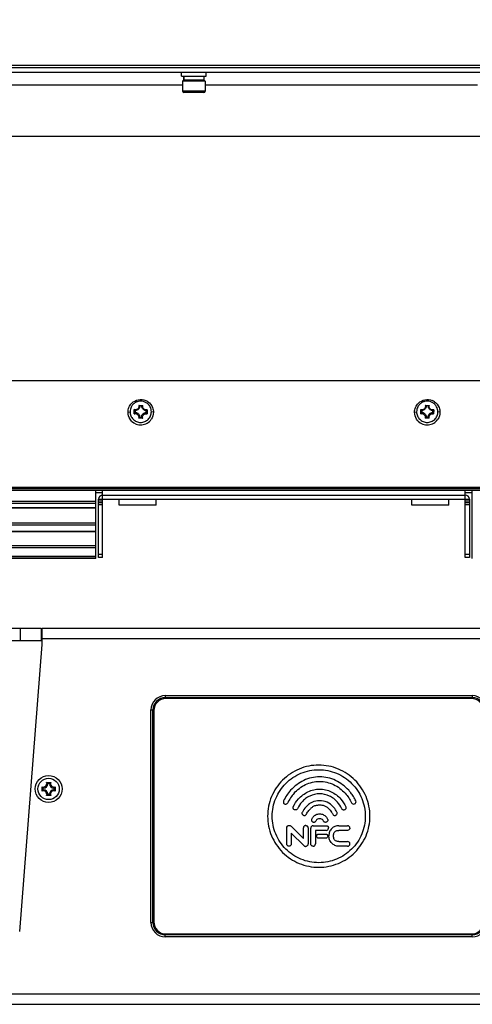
# Model space of a CAD drawing. Header units: millimetres. Extents: x 0 to 420, y 0 to 297.
# Tile 53 of 104: x 186 to 213, y 177 to 237. Entities that reach past the tile are written whole.
import ezdxf

# ---------------------------------------------------------------- set-up
doc = ezdxf.new("R2010")
doc.units = ezdxf.units.MM
doc.header["$LTSCALE"] = 23.1
doc.layers.get('0').update_dxf_attribs({"linetype": 'CONTINUOUS'})
doc.layers.add('02___PRT_ALL_AXES', color=7, linetype='CONTINUOUS')
doc.layers.add('DIM_PILOTEES', color=7, linetype='CONTINUOUS')
doc.styles.get("Standard").update_dxf_attribs({"font": 'txt', "width": 0.7})
doc.dimstyles.new('DIMSTYLE_2', dxfattribs={"dimtxt": 2.5, "dimasz": 3.5, "dimexe": 2, "dimexo": 0, "dimtad": 1, "dimlfac": 4, "dimdsep": 46, "dimtxsty": 'Standard', "dimblk": '_FILLED', "dimblk1": '_FILLED', "dimblk2": '_FILLED', "dimcen": 0.09, "dimazin": 2, "dimtp": 0.8, "dimtm": 0.8, "dimtfac": 1, "dimtofl": 0, "dimtmove": 0, "dimatfit": 3, "dimldrblk": '_FILLED', "dimfxl": 0, "dimtolj": 1, "dimarcsym": 0})

# ---------------------------------------------------------------- blocks, each defined once
blk = doc.blocks.new('_FILLED')
at = {"color": 0, "linetype": 'ByBlock'}
blk.add_solid([(0, 0), (-1, 0.143), (-1, -0.143)], dxfattribs=at)
blk = doc.blocks.new('*D3')
at = {"layer": 'DIM_PILOTEES', "color": 2, "linetype": 'Continuous'}
for p, q in [((44.092, 203.811), (44.092, 268.512)), ((294.092, 203.807), (294.092, 268.512)), ((44.092, 266.512), (169.092, 266.512)), ((294.092, 266.512), (169.092, 266.512))]:
    blk.add_line(p, q, dxfattribs=at)
at = {"layer": 'DIM_PILOTEES', "color": 2, "linetype": 'Continuous', "xscale": 3.5, "yscale": 3.5, "zscale": 3.5, "rotation": 180}
blk.add_blockref('_FILLED', (44.092, 266.512), dxfattribs=at)
at = {"layer": 'DIM_PILOTEES', "color": 2, "linetype": 'Continuous', "xscale": 3.5, "yscale": 3.5, "zscale": 3.5}
blk.add_blockref('_FILLED', (294.092, 266.512), dxfattribs=at)
at = {"layer": 'DIM_PILOTEES', "color": 2, "linetype": 'Continuous', "insert": (168.02, 269.637), "char_height": 2.5, "width": 10.98214, "attachment_point": 2, "line_spacing_factor": 0.9}
blk.add_mtext('{\\ftxt;\\W0.0001;\\H0.0001;\\~}{\\ftxt;\\W2.9285714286;\\H2.5; }{\\ftxt;\\W0.0001;\\H0.0001;\\~}', dxfattribs=at)

msp = doc.modelspace()

# ---------------------------------------------------------------- linework, layer by layer
at = {"color": 7, "linetype": 'Continuous'}
for p, q in [((44.5293, 234.1414), (293.9168, 234.1414)), ((293.9168, 233.9789), (44.5293, 233.9789)), ((44.5418, 233.7289), (293.9168, 233.7289)), ((195.4793, 233.4789), (195.4793, 233.7289)), ((196.9793, 233.4789), (196.9793, 233.7289)), ((195.4793, 233.4789), (196.9793, 233.4789)), ((195.5956, 233.2289), (195.5418, 233.1751)), ((196.9168, 233.1751), (195.5418, 233.1751)), ((195.5418, 233.1751), (195.5418, 232.5539)), ((196.8631, 233.2289), (195.5956, 233.2289)), ((195.6043, 233.2289), (195.6043, 233.4789)), ((195.6117, 233.2289), (195.6117, 233.4789)), ((195.6362, 233.2289), (195.6362, 233.4789)), ((196.8543, 233.2289), (196.8543, 233.4789)), ((196.8631, 233.2289), (196.9168, 233.1751)), ((196.9168, 233.1751), (196.9168, 232.5539)), ((195.5418, 232.9264), (178.9168, 232.9264)), ((196.9168, 232.5539), (195.5418, 232.5539)), ((196.8418, 232.4789), (195.6168, 232.4789)), ((213.5418, 232.9264), (196.9168, 232.9264)), ((48.3543, 214.8636), (290.1043, 214.8636)), ((192.8558, 213.3477), (193.1113, 213.345)), ((193.0474, 213.3094), (192.9185, 213.3108)), ((210.3558, 213.3477), (210.6113, 213.345)), ((210.5474, 213.3094), (210.4185, 213.3108)), ((192.2043, 212.9288), (192.3296, 212.9456)), ((192.5862, 212.8316), (192.589, 213.0868)), ((192.641, 213.0394), (192.6396, 212.9106)), ((193.1028, 212.5623), (192.8474, 212.565)), ((192.9112, 212.6333), (193.0401, 212.632)), ((193.3177, 212.9034), (193.319, 213.0321)), ((193.3724, 213.0784), (193.3697, 212.8232)), ((193.7543, 212.9288), (193.6292, 212.9456)), ((209.7043, 212.9288), (209.8296, 212.9456)), ((210.0862, 212.8316), (210.089, 213.0868)), ((210.141, 213.0394), (210.1396, 212.9106)), ((210.6028, 212.5623), (210.3474, 212.565)), ((210.4112, 212.6333), (210.5401, 212.632)), ((210.8177, 212.9034), (210.819, 213.0321)), ((210.8724, 213.0784), (210.8697, 212.8232)), ((211.2543, 212.9288), (211.1292, 212.9456)), ((96.375, 208.3493), (242.0836, 208.3493)), ((96.4272, 208.2588), (242.0314, 208.2588)), ((96.477, 208.1727), (241.9817, 208.1727)), ((96.4873, 208.1548), (241.9714, 208.1548)), ((190.2293, 203.9789), (190.2293, 208.1548)), ((190.6543, 207.9914), (190.2293, 207.9914)), ((190.6543, 204.0414), (190.6543, 208.1548)), ((190.6543, 207.8555), (212.8043, 207.8555)), ((212.8043, 204.0414), (212.8043, 208.1548)), ((213.2293, 207.9914), (212.8043, 207.9914)), ((213.2293, 203.9789), (213.2293, 208.1548)), ((190.2293, 207.4726), (148.2293, 207.4726)), ((190.2293, 207.344), (148.2293, 207.344)), ((148.2293, 207.1127), (190.2293, 207.1127)), ((148.2293, 207.0912), (190.2293, 207.0912)), ((190.4043, 207.6164), (213.0543, 207.6164)), ((190.4043, 204.0414), (190.4043, 207.6164)), ((190.6543, 207.4914), (190.4043, 207.4914)), ((190.4043, 207.3994), (190.6543, 207.3994)), ((190.4043, 207.2924), (190.6543, 207.2924)), ((191.6668, 207.2414), (191.6668, 207.6164)), ((193.9168, 207.2414), (191.6668, 207.2414)), ((193.9168, 207.2414), (193.9168, 207.6164)), ((209.5418, 207.2414), (209.5418, 207.6164)), ((211.7918, 207.2414), (209.5418, 207.2414)), ((211.7918, 207.2414), (211.7918, 207.6164)), ((213.0543, 207.4914), (212.8043, 207.4914)), ((212.8043, 207.3994), (213.0543, 207.3994)), ((212.8043, 207.2924), (213.0543, 207.2924)), ((213.0543, 207.6164), (213.0543, 204.0414)), ((190.2293, 206.1507), (148.2293, 206.1507)), ((190.2293, 206.0221), (148.2293, 206.0221)), ((190.2293, 205.6269), (148.2293, 205.6269)), ((190.2293, 205.6054), (148.2293, 205.6054)), ((190.2293, 204.761), (148.2293, 204.761)), ((190.2293, 204.6324), (148.2293, 204.6324)), ((190.2293, 204.1114), (148.2293, 204.1114)), ((190.2293, 204.0899), (148.2293, 204.0899)), ((190.6543, 204.2216), (190.4043, 204.2216)), ((213.0543, 204.2216), (212.8043, 204.2216)), ((190.2293, 203.9789), (148.2293, 203.9789)), ((190.6543, 204.0414), (190.4043, 204.0414)), ((213.0543, 204.0414), (212.8043, 204.0414)), ((151.5521, 199.7289), (186.9065, 199.7289)), ((185.6129, 199.7289), (185.6129, 198.9789)), ((186.9065, 199.7289), (186.9065, 198.9789)), ((186.9518, 198.7289), (186.9518, 199.7321)), ((186.9518, 199.7289), (293.4793, 199.7289)), ((151.5521, 198.9789), (186.9202, 198.9789)), ((185.5901, 181.1902), (186.9518, 198.7289)), ((185.6129, 198.9789), (186.9065, 198.9789)), ((186.9518, 199.1039), (239.2243, 199.1039)), ((194.4793, 195.6039), (213.2293, 195.6039)), ((194.4793, 195.6039), (194.4793, 195.4789)), ((194.4793, 195.4789), (213.2293, 195.4789)), ((213.1793, 195.4289), (194.5293, 195.4289)), ((213.2293, 195.6039), (213.2293, 195.4789)), ((193.6043, 194.7289), (193.7293, 194.7289)), ((193.6043, 181.7289), (193.6043, 194.7289)), ((193.7293, 181.7289), (193.7293, 194.7289)), ((193.7793, 194.6789), (193.7793, 181.7789)), ((187.2266, 190.2882), (187.4821, 190.2882)), ((186.9626, 189.7686), (186.9626, 190.0241)), ((187.0293, 189.8464), (187.0293, 189.9464)), ((187.3043, 190.2214), (187.4043, 190.2214)), ((187.6793, 189.9464), (187.6793, 189.8464)), ((187.7461, 190.0241), (187.7461, 189.7686)), ((187.4821, 189.5046), (187.2266, 189.5046)), ((187.4043, 189.5714), (187.3043, 189.5714)), ((203.1022, 188.3514), (203.1038, 188.3544)), ((201.8976, 186.5342), (201.8976, 187.504)), ((202.0427, 187.6674), (202.0462, 187.6674)), ((202.9185, 186.8575), (202.1596, 187.6129)), ((202.9185, 186.8575), (202.9185, 187.521)), ((203.1975, 187.521), (203.1975, 186.5444)), ((203.3677, 186.5342), (203.3677, 187.5074)), ((203.5106, 187.6504), (204.3069, 187.6504)), ((204.3069, 187.3645), (203.6535, 187.3645)), ((203.6535, 187.3645), (203.6535, 186.5342)), ((205.0828, 187.6504), (205.6171, 187.6504)), ((205.6171, 187.3645), (205.0828, 187.3645)), ((202.1766, 187.1978), (202.9321, 186.4355)), ((202.1766, 187.1978), (202.1766, 186.5342)), ((203.8543, 187.1399), (204.2695, 187.1399)), ((204.2695, 186.8813), (203.8543, 186.8813)), ((205.0828, 186.6805), (205.6171, 186.6805)), ((203.0556, 186.381), (203.0525, 186.381)), ((205.6171, 186.3946), (205.0828, 186.3946)), ((193.6043, 181.7289), (193.7293, 181.7289)), ((213.2293, 180.9789), (194.4793, 180.9789)), ((194.4793, 180.8539), (194.4793, 180.9789)), ((213.2293, 180.8539), (194.4793, 180.8539)), ((194.5293, 181.0289), (213.1793, 181.0289)), ((213.2293, 180.8539), (213.2293, 180.9789)), ((239.2243, 177.3539), (99.2343, 177.3539)), ((44.2168, 176.7289), (294.0339, 176.7289))]:
    msp.add_line(p, q, dxfattribs=at)
at = {"color": 2, "linetype": 'Continuous'}
for p, q in [((193.2918, 212.9932), (193.2918, 212.9768)), ((210.7918, 212.9932), (210.7918, 212.9768))]:
    msp.add_line(p, q, dxfattribs=at)
at = {"color": 7, "linetype": 'Continuous'}
for radius in [0.825, 0.65]:
    msp.add_circle((187.3543, 189.8964), radius, dxfattribs=at)
for centre, radius, start, end in [((195.6168, 232.5539), 0.075, 180, 270), ((196.8418, 232.5539), 0.075, 270, 0), ((192.9782, 212.955), 0.6489, 150.722374, 180.000161), ((192.9782, 212.9583), 0.6488, 153.645979, 179.999655), ((192.9724, 212.9184), 0.7873, 55.554153, 66.8421), ((192.9804, 212.955), 0.6489, 0.002875, 28.045151), ((192.9805, 212.9583), 0.6488, 0.000188, 25.121405), ((210.4782, 212.955), 0.6489, 150.722374, 180.000161), ((210.4782, 212.9583), 0.6488, 153.645979, 179.999655), ((210.4724, 212.9184), 0.7873, 55.554153, 66.8421), ((210.4804, 212.955), 0.6489, 0.002875, 28.045151), ((210.4805, 212.9583), 0.6488, 0.000188, 25.121405), ((193.3006, 212.4028), 0.8332, 147.143445, 149.025784), ((192.8352, 213.3087), 0.3314, 222.02282, 223.394054), ((192.6473, 212.4076), 0.8334, 29.910426, 31.835858), ((193.131, 213.3071), 0.3325, 315.140822, 316.554425), ((210.8006, 212.4028), 0.8332, 147.143445, 149.025784), ((210.3352, 213.3087), 0.3314, 222.02282, 223.394054), ((210.1473, 212.4076), 0.8334, 29.910426, 31.835858), ((210.631, 213.3071), 0.3325, 315.140822, 316.554425), ((192.9792, 212.9289), 0.775, 224.079429, 326.027318), ((210.4792, 212.9289), 0.775, 224.079429, 326.027318), ((190.6543, 207.6164), 0.25, 90, 180), ((212.8043, 207.6164), 0.25, 0, 90), ((194.4793, 194.7289), 0.875, 90, 180), ((194.4793, 194.7289), 0.75, 90, 180), ((194.5293, 194.6789), 0.75, 90, 180), ((213.1793, 194.6789), 0.75, 0, 90), ((213.2293, 194.7289), 0.875, 0, 90), ((213.2293, 194.7289), 0.75, 0, 90), ((187.0293, 190.2214), 0.2082, 251.302483, 18.697517), ((187.6793, 190.2214), 0.2082, 161.302483, 288.697517), ((187.0293, 189.5714), 0.2082, 341.302483, 108.697517), ((187.0293, 190.2214), 0.275, 270, 360), ((187.0293, 189.5714), 0.275, 0, 90), ((187.6793, 190.2214), 0.275, 180, 270), ((187.6793, 189.5714), 0.275, 90, 180), ((187.6793, 189.5714), 0.2082, 71.302483, 198.697517), ((204.1847, 187.9831), 2.4711, 138.173898, 154.444831), ((204.1412, 187.9243), 1.7643, 138.503796, 154.339937), ((203.6695, 187.9243), 1.7643, 25.660063, 41.496204), ((204.1239, 187.8546), 1.1348, 139.405742, 140.820117), ((204.0445, 187.8916), 1.0508, 136.622727, 138.12084), ((199.3518, 183.9478), 7.254, 41.644982, 42.032686), ((203.6497, 189.7911), 1.6739, 243.713972, 244.230635), ((203.5115, 187.5065), 0.1439, 90.367387, 179.632613), ((204.306, 187.5085), 0.144, 270.378813, 355.323595), ((203.6724, 187.4907), 0.7771, 0.446134, 2.060004), ((205.6162, 186.5385), 0.1439, 270.371829, 359.59161), ((194.4793, 181.7289), 0.875, 180, 270), ((194.4793, 181.7289), 0.75, 180, 270), ((194.5293, 181.7789), 0.75, 180, 270), ((213.1793, 181.7789), 0.75, 270, 360), ((213.2293, 181.7289), 0.875, 270, 360), ((213.2293, 181.7289), 0.75, 270, 360)]:
    msp.add_arc(centre, radius, start, end, dxfattribs=at)
msp.add_ellipse((186.8849, 198.8539), major_axis=(0.012, 0.1249), ratio=0.4523535, start_param=-0.1688409, end_param=0.0434215, dxfattribs=at)
for points, knots in [([(192.4347, 213.4802), (192.5415, 213.586), (192.825, 213.7361), (193.1439, 213.7012), (193.282, 213.6422)], [0, 0, 0, 0, 0.5002778, 1, 1, 1, 1]), ([(209.9347, 213.4802), (210.0415, 213.586), (210.325, 213.7361), (210.6439, 213.7012), (210.782, 213.6422)], [0, 0, 0, 0, 0.5002778, 1, 1, 1, 1]), ([(192.9863, 213.6044), (192.9285, 213.605), (192.812, 213.5906), (192.6498, 213.5238), (192.5109, 213.4165), (192.4405, 213.3228), (192.4122, 213.2723)], [0, 0, 0, 0, 0.2500676, 0.500102, 0.7500824, 1, 1, 1, 1]), ([(192.8558, 213.3477), (192.8618, 213.3295), (192.8686, 213.2911), (192.8627, 213.233), (192.8411, 213.1788), (192.8054, 213.1326), (192.7583, 213.0979), (192.7036, 213.0775), (192.6454, 213.0728), (192.6071, 213.0805), (192.589, 213.0868)], [0, 0, 0, 0, 0.1249486, 0.2498844, 0.3748412, 0.4998257, 0.6248429, 0.7498878, 0.8749407, 1, 1, 1, 1]), ([(192.9185, 213.3108), (192.9193, 213.2926), (192.917, 213.2559), (192.8975, 213.1856), (192.8458, 213.1076), (192.7667, 213.0577), (192.6959, 213.0397), (192.6592, 213.0382), (192.641, 213.0394)], [0, 0, 0, 0, 0.1252893, 0.2505761, 0.4998406, 0.7492017, 0.874592, 1, 1, 1, 1]), ([(192.9185, 213.3108), (192.9138, 213.3139), (192.8935, 213.3272), (192.8724, 213.3393), (192.8558, 213.3477)], [0, 0, 0, 0, 0.2325524, 1, 1, 1, 1]), ([(193.5531, 213.2601), (193.5259, 213.3111), (193.4575, 213.4063), (193.321, 213.5166), (193.1602, 213.5869), (193.0441, 213.6037), (192.9863, 213.6044)], [0, 0, 0, 0, 0.2499164, 0.4998956, 0.7499301, 1, 1, 1, 1]), ([(193.319, 213.0321), (193.3008, 213.0313), (193.2642, 213.0336), (193.1937, 213.0531), (193.1157, 213.1047), (193.0658, 213.1838), (193.0477, 213.2545), (193.0462, 213.2912), (193.0474, 213.3094)], [0, 0, 0, 0, 0.1254093, 0.2507998, 0.5001594, 0.7494223, 0.8747094, 1, 1, 1, 1]), ([(193.0474, 213.3094), (193.0522, 213.3124), (193.0729, 213.3253), (193.0944, 213.3369), (193.1113, 213.345)], [0, 0, 0, 0, 0.232601, 1, 1, 1, 1]), ([(193.3724, 213.0784), (193.3541, 213.0725), (193.3157, 213.0656), (193.2576, 213.0715), (193.2033, 213.0931), (193.157, 213.1288), (193.1223, 213.1758), (193.1019, 213.2305), (193.0972, 213.2886), (193.1049, 213.3269), (193.1113, 213.345)], [0, 0, 0, 0, 0.1250612, 0.2501145, 0.3751586, 0.5001743, 0.6251573, 0.7501133, 0.8750496, 1, 1, 1, 1]), ([(210.4863, 213.6044), (210.4285, 213.605), (210.312, 213.5906), (210.1498, 213.5238), (210.0109, 213.4165), (209.9405, 213.3228), (209.9122, 213.2723)], [0, 0, 0, 0, 0.2500676, 0.500102, 0.7500824, 1, 1, 1, 1]), ([(210.3558, 213.3477), (210.3618, 213.3295), (210.3686, 213.2911), (210.3627, 213.233), (210.3411, 213.1788), (210.3054, 213.1326), (210.2583, 213.0979), (210.2036, 213.0775), (210.1454, 213.0728), (210.1071, 213.0805), (210.089, 213.0868)], [0, 0, 0, 0, 0.1249486, 0.2498844, 0.3748412, 0.4998257, 0.6248429, 0.7498878, 0.8749407, 1, 1, 1, 1]), ([(210.4185, 213.3108), (210.4193, 213.2926), (210.417, 213.2559), (210.3975, 213.1856), (210.3458, 213.1076), (210.2667, 213.0577), (210.1959, 213.0397), (210.1592, 213.0382), (210.141, 213.0394)], [0, 0, 0, 0, 0.1252893, 0.2505761, 0.4998406, 0.7492017, 0.874592, 1, 1, 1, 1]), ([(210.4185, 213.3108), (210.4138, 213.3139), (210.3935, 213.3272), (210.3724, 213.3393), (210.3558, 213.3477)], [0, 0, 0, 0, 0.2325524, 1, 1, 1, 1]), ([(211.0531, 213.2601), (211.0259, 213.3111), (210.9575, 213.4063), (210.821, 213.5166), (210.6602, 213.5869), (210.5441, 213.6037), (210.4863, 213.6044)], [0, 0, 0, 0, 0.2499164, 0.4998956, 0.7499301, 1, 1, 1, 1]), ([(210.819, 213.0321), (210.8008, 213.0313), (210.7642, 213.0336), (210.6937, 213.0531), (210.6157, 213.1047), (210.5658, 213.1838), (210.5477, 213.2545), (210.5462, 213.2912), (210.5474, 213.3094)], [0, 0, 0, 0, 0.1254093, 0.2507998, 0.5001594, 0.7494223, 0.8747094, 1, 1, 1, 1]), ([(210.5474, 213.3094), (210.5522, 213.3124), (210.5729, 213.3253), (210.5944, 213.3369), (210.6113, 213.345)], [0, 0, 0, 0, 0.232601, 1, 1, 1, 1]), ([(210.8724, 213.0784), (210.8541, 213.0725), (210.8157, 213.0656), (210.7576, 213.0715), (210.7033, 213.0931), (210.657, 213.1288), (210.6223, 213.1758), (210.6019, 213.2305), (210.5972, 213.2886), (210.6049, 213.3269), (210.6113, 213.345)], [0, 0, 0, 0, 0.1250612, 0.2501145, 0.3751586, 0.5001743, 0.6251573, 0.7501133, 0.8750496, 1, 1, 1, 1]), ([(192.4225, 212.3898), (192.3868, 212.4266), (192.2643, 212.5812), (192.2043, 212.7835), (192.2043, 212.9288)], [0, 0, 0, 0, 0.2607867, 1, 1, 1, 1]), ([(192.3293, 212.955), (192.3293, 212.9128), (192.3376, 212.8283), (192.3743, 212.7065), (192.434, 212.5941), (192.5143, 212.4954), (192.6123, 212.4141), (192.7241, 212.3533), (192.8456, 212.3153), (192.9301, 212.3061), (192.9723, 212.3057)], [0, 0, 0, 0, 0.124942, 0.2498928, 0.3748598, 0.499848, 0.6248594, 0.7498925, 0.874938, 1, 1, 1, 1]), ([(192.5862, 212.8316), (192.6045, 212.8376), (192.6429, 212.8444), (192.701, 212.8385), (192.7553, 212.8169), (192.8016, 212.7812), (192.8363, 212.7343), (192.8568, 212.6796), (192.8614, 212.6214), (192.8537, 212.5832), (192.8474, 212.565)], [0, 0, 0, 0, 0.1250612, 0.2501145, 0.3751586, 0.5001743, 0.6251573, 0.7501133, 0.8750496, 1, 1, 1, 1]), ([(192.641, 213.0394), (192.637, 213.0424), (192.6207, 213.0553), (192.6052, 213.0695), (192.5943, 213.081)], [0, 0, 0, 0, 0.2383886, 1, 1, 1, 1]), ([(192.6396, 212.9106), (192.6363, 212.9063), (192.6229, 212.888), (192.61, 212.8693), (192.6007, 212.8548)], [0, 0, 0, 0, 0.2415, 1, 1, 1, 1]), ([(192.6396, 212.9106), (192.6578, 212.9114), (192.6945, 212.9092), (192.7649, 212.8896), (192.8429, 212.838), (192.8929, 212.759), (192.9109, 212.6882), (192.9124, 212.6515), (192.9112, 212.6333)], [0, 0, 0, 0, 0.1254093, 0.2507998, 0.5001594, 0.7494223, 0.8747094, 1, 1, 1, 1]), ([(192.8766, 212.594), (192.8743, 212.5915), (192.8648, 212.5816), (192.855, 212.572), (192.8474, 212.565)], [0, 0, 0, 0, 0.2442873, 1, 1, 1, 1]), ([(192.9112, 212.6333), (192.9085, 212.63), (192.8973, 212.6166), (192.8857, 212.6036), (192.8766, 212.594)], [0, 0, 0, 0, 0.2449129, 1, 1, 1, 1]), ([(192.9723, 212.3057), (193.0151, 212.3052), (193.1009, 212.3128), (193.2248, 212.3491), (193.3391, 212.4091), (193.4394, 212.4904), (193.5218, 212.5897), (193.5831, 212.7033), (193.6208, 212.8266), (193.6293, 212.9123), (193.6293, 212.955)], [0, 0, 0, 0, 0.1250616, 0.2501075, 0.3751412, 0.5001532, 0.6251417, 0.7501085, 0.8750588, 1, 1, 1, 1]), ([(193.0401, 212.632), (193.0393, 212.6501), (193.0416, 212.6868), (193.0612, 212.7572), (193.1128, 212.8351), (193.1919, 212.885), (193.2627, 212.9031), (193.2995, 212.9045), (193.3177, 212.9034)], [0, 0, 0, 0, 0.1252893, 0.2505761, 0.4998406, 0.7492017, 0.874592, 1, 1, 1, 1]), ([(193.0401, 212.632), (193.0428, 212.6286), (193.0537, 212.6149), (193.0652, 212.6016), (193.0741, 212.5918)], [0, 0, 0, 0, 0.2449066, 1, 1, 1, 1]), ([(193.0741, 212.5918), (193.0763, 212.5894), (193.0857, 212.5793), (193.0953, 212.5695), (193.1028, 212.5623)], [0, 0, 0, 0, 0.2442875, 1, 1, 1, 1]), ([(193.1028, 212.5623), (193.0969, 212.5805), (193.09, 212.6189), (193.0959, 212.677), (193.1176, 212.7312), (193.1533, 212.7775), (193.2003, 212.8121), (193.255, 212.8326), (193.3132, 212.8372), (193.3515, 212.8295), (193.3697, 212.8232)], [0, 0, 0, 0, 0.1249486, 0.2498844, 0.3748412, 0.4998257, 0.6248429, 0.7498878, 0.8749407, 1, 1, 1, 1]), ([(193.3177, 212.9034), (193.3208, 212.8989), (193.3339, 212.8805), (193.3463, 212.8617), (193.3553, 212.8472)], [0, 0, 0, 0, 0.2416211, 1, 1, 1, 1]), ([(193.319, 213.0321), (193.3231, 213.035), (193.3397, 213.0475), (193.3555, 213.0613), (193.3667, 213.0725)], [0, 0, 0, 0, 0.2385374, 1, 1, 1, 1]), ([(209.9225, 212.3898), (209.8868, 212.4266), (209.7643, 212.5812), (209.7043, 212.7835), (209.7043, 212.9288)], [0, 0, 0, 0, 0.2607867, 1, 1, 1, 1]), ([(209.8293, 212.955), (209.8293, 212.9128), (209.8376, 212.8283), (209.8743, 212.7065), (209.934, 212.5941), (210.0143, 212.4954), (210.1123, 212.4141), (210.2241, 212.3533), (210.3456, 212.3153), (210.4301, 212.3061), (210.4723, 212.3057)], [0, 0, 0, 0, 0.124942, 0.2498928, 0.3748598, 0.499848, 0.6248594, 0.7498925, 0.874938, 1, 1, 1, 1]), ([(210.0862, 212.8316), (210.1045, 212.8376), (210.1429, 212.8444), (210.201, 212.8385), (210.2553, 212.8169), (210.3016, 212.7812), (210.3363, 212.7343), (210.3568, 212.6796), (210.3614, 212.6214), (210.3537, 212.5832), (210.3474, 212.565)], [0, 0, 0, 0, 0.1250612, 0.2501145, 0.3751586, 0.5001743, 0.6251573, 0.7501133, 0.8750496, 1, 1, 1, 1]), ([(210.141, 213.0394), (210.137, 213.0424), (210.1207, 213.0553), (210.1052, 213.0695), (210.0943, 213.081)], [0, 0, 0, 0, 0.2383886, 1, 1, 1, 1]), ([(210.1396, 212.9106), (210.1363, 212.9063), (210.1229, 212.888), (210.11, 212.8693), (210.1007, 212.8548)], [0, 0, 0, 0, 0.2415, 1, 1, 1, 1]), ([(210.1396, 212.9106), (210.1578, 212.9114), (210.1945, 212.9092), (210.2649, 212.8896), (210.3429, 212.838), (210.3929, 212.759), (210.4109, 212.6882), (210.4124, 212.6515), (210.4112, 212.6333)], [0, 0, 0, 0, 0.1254093, 0.2507998, 0.5001594, 0.7494223, 0.8747094, 1, 1, 1, 1]), ([(210.3766, 212.594), (210.3743, 212.5915), (210.3648, 212.5816), (210.355, 212.572), (210.3474, 212.565)], [0, 0, 0, 0, 0.2442873, 1, 1, 1, 1]), ([(210.4112, 212.6333), (210.4085, 212.63), (210.3973, 212.6166), (210.3857, 212.6036), (210.3766, 212.594)], [0, 0, 0, 0, 0.2449129, 1, 1, 1, 1]), ([(210.4723, 212.3057), (210.5151, 212.3052), (210.6009, 212.3128), (210.7248, 212.3491), (210.8391, 212.4091), (210.9394, 212.4904), (211.0218, 212.5897), (211.0831, 212.7033), (211.1208, 212.8266), (211.1293, 212.9123), (211.1293, 212.955)], [0, 0, 0, 0, 0.1250616, 0.2501075, 0.3751412, 0.5001532, 0.6251417, 0.7501085, 0.8750588, 1, 1, 1, 1]), ([(210.5401, 212.632), (210.5393, 212.6501), (210.5416, 212.6868), (210.5612, 212.7572), (210.6128, 212.8351), (210.6919, 212.885), (210.7627, 212.9031), (210.7995, 212.9045), (210.8177, 212.9034)], [0, 0, 0, 0, 0.1252893, 0.2505761, 0.4998406, 0.7492017, 0.874592, 1, 1, 1, 1]), ([(210.5401, 212.632), (210.5428, 212.6286), (210.5537, 212.6149), (210.5652, 212.6016), (210.5741, 212.5918)], [0, 0, 0, 0, 0.2449066, 1, 1, 1, 1]), ([(210.5741, 212.5918), (210.5763, 212.5894), (210.5857, 212.5793), (210.5953, 212.5695), (210.6028, 212.5623)], [0, 0, 0, 0, 0.2442875, 1, 1, 1, 1]), ([(210.6028, 212.5623), (210.5969, 212.5805), (210.59, 212.6189), (210.5959, 212.677), (210.6176, 212.7312), (210.6533, 212.7775), (210.7003, 212.8121), (210.755, 212.8326), (210.8132, 212.8372), (210.8515, 212.8295), (210.8697, 212.8232)], [0, 0, 0, 0, 0.1249486, 0.2498844, 0.3748412, 0.4998257, 0.6248429, 0.7498878, 0.8749407, 1, 1, 1, 1]), ([(210.8177, 212.9034), (210.8208, 212.8989), (210.8339, 212.8805), (210.8463, 212.8617), (210.8553, 212.8472)], [0, 0, 0, 0, 0.2416211, 1, 1, 1, 1]), ([(210.819, 213.0321), (210.8231, 213.035), (210.8397, 213.0475), (210.8555, 213.0613), (210.8667, 213.0725)], [0, 0, 0, 0, 0.2385374, 1, 1, 1, 1]), ([(203.8543, 191.3529), (203.4482, 191.3532), (202.627, 191.1902), (201.5886, 190.4959), (200.893, 189.456), (200.649, 188.2289), (200.893, 187.0018), (201.5886, 185.9619), (202.627, 185.2676), (203.4482, 185.1047), (203.8543, 185.1049)], [0, 0, 0, 0, 0.1249477, 0.2499119, 0.3749394, 0.4999994, 0.6250594, 0.7500872, 0.8750517, 1, 1, 1, 1]), ([(203.8543, 185.3873), (203.6685, 185.3898), (203.2958, 185.4221), (202.7594, 185.5871), (202.2653, 185.8519), (201.8325, 186.2083), (201.4766, 186.6412), (201.2118, 187.1351), (201.0485, 187.6714), (200.9952, 188.2292), (201.0488, 188.7871), (201.2661, 189.4997), (201.7945, 190.2889), (202.5838, 190.8172), (203.2962, 191.0347), (203.6687, 191.0694), (203.8543, 191.0704)], [0, 0, 0, 0, 0.0626278, 0.1252438, 0.1878381, 0.2504194, 0.3129863, 0.375549, 0.4381128, 0.5006748, 0.563237, 0.6258015, 0.7503328, 0.8748647, 0.9374282, 1, 1, 1, 1]), ([(203.8543, 185.1049), (204.2605, 185.1046), (205.0816, 185.2676), (206.12, 185.9618), (206.8156, 187.0018), (207.0597, 188.2289), (206.8156, 189.456), (206.12, 190.4959), (205.0817, 191.1902), (204.2605, 191.3531), (203.8543, 191.3529)], [0, 0, 0, 0, 0.1249477, 0.2499119, 0.3749394, 0.4999994, 0.6250594, 0.7500872, 0.8750517, 1, 1, 1, 1]), ([(203.8543, 191.0704), (204.0401, 191.068), (204.4128, 191.0355), (204.9491, 190.8702), (205.443, 190.6051), (205.8756, 190.2487), (206.2316, 189.8159), (206.4965, 189.3221), (206.6601, 188.786), (206.7135, 188.2282), (206.6597, 187.6703), (206.4424, 186.9579), (205.914, 186.1687), (205.1247, 185.6406), (204.4124, 185.4231), (204.0399, 185.3884), (203.8543, 185.3873)], [0, 0, 0, 0, 0.0626271, 0.1252429, 0.1878373, 0.2504189, 0.3129861, 0.3755489, 0.4381126, 0.5006743, 0.5632365, 0.625801, 0.7503325, 0.8748646, 0.9374281, 1, 1, 1, 1]), ([(187.3043, 190.2214), (187.2986, 190.2271), (187.2741, 190.2509), (187.2478, 190.2729), (187.2266, 190.2882)], [0, 0, 0, 0, 0.2346227, 1, 1, 1, 1]), ([(187.4043, 190.2214), (187.41, 190.2271), (187.4345, 190.2509), (187.4608, 190.2729), (187.4821, 190.2882)], [0, 0, 0, 0, 0.2346227, 1, 1, 1, 1]), ([(205.6818, 189.8147), (205.5694, 189.939), (205.323, 190.1693), (204.8908, 190.4325), (204.4121, 190.5979), (203.9087, 190.6533), (203.4054, 190.5979), (202.9267, 190.4325), (202.4945, 190.1693), (202.248, 189.939), (202.1358, 189.8147)], [0, 0, 0, 0, 0.1250424, 0.2500441, 0.375026, 0.5000036, 0.6249814, 0.7499628, 0.8749624, 1, 1, 1, 1]), ([(202.3434, 189.631), (202.4421, 189.7408), (202.6587, 189.9445), (203.0394, 190.1773), (203.4613, 190.3232), (203.9051, 190.3722), (204.3489, 190.323), (204.7705, 190.1762), (205.1511, 189.9435), (205.3683, 189.7405), (205.4674, 189.631)], [0, 0, 0, 0, 0.125043, 0.2500429, 0.375023, 0.5000005, 0.6249759, 0.7499574, 0.874959, 1, 1, 1, 1]), ([(187.0293, 189.9464), (187.0236, 189.9521), (186.9999, 189.9766), (186.9778, 190.0029), (186.9626, 190.0241)], [0, 0, 0, 0, 0.2346227, 1, 1, 1, 1]), ([(187.0293, 189.8464), (187.0236, 189.8407), (186.9999, 189.8162), (186.9778, 189.7899), (186.9626, 189.7686)], [0, 0, 0, 0, 0.2346227, 1, 1, 1, 1]), ([(187.6793, 189.9464), (187.685, 189.9521), (187.7088, 189.9766), (187.7308, 190.0029), (187.7461, 190.0241)], [0, 0, 0, 0, 0.2346227, 1, 1, 1, 1]), ([(187.6793, 189.8464), (187.685, 189.8407), (187.7088, 189.8162), (187.7308, 189.7899), (187.7461, 189.7686)], [0, 0, 0, 0, 0.2346227, 1, 1, 1, 1]), ([(202.6122, 189.2838), (202.6946, 189.3742), (202.8748, 189.5421), (203.1904, 189.7344), (203.5399, 189.8553), (203.9074, 189.8964), (204.275, 189.8563), (204.6248, 189.7364), (204.9398, 189.5427), (205.1179, 189.3724), (205.1985, 189.2804)], [0, 0, 0, 0, 0.125052, 0.2500576, 0.3750394, 0.5000217, 0.6250043, 0.7499792, 0.8749694, 1, 1, 1, 1]), ([(206.114, 189.1681), (206.071, 189.2557), (205.9781, 189.4276), (205.8301, 189.642), (205.7258, 189.7669), (205.6818, 189.8147)], [0, 0, 0, 0, 0.3749909, 0.749978, 1, 1, 1, 1]), ([(187.3043, 189.5714), (187.2986, 189.5657), (187.2741, 189.5419), (187.2478, 189.5199), (187.2266, 189.5046)], [0, 0, 0, 0, 0.2346227, 1, 1, 1, 1]), ([(187.4043, 189.5714), (187.41, 189.5657), (187.4345, 189.5419), (187.4608, 189.5199), (187.4821, 189.5046)], [0, 0, 0, 0, 0.2346227, 1, 1, 1, 1]), ([(201.7036, 189.1681), (201.6959, 189.1517), (201.686, 189.1155), (201.6941, 189.0601), (201.7221, 189.0117), (201.752, 188.9892), (201.7682, 188.981)], [0, 0, 0, 0, 0.2500957, 0.5000007, 0.7499399, 1, 1, 1, 1]), ([(201.7682, 188.981), (201.7848, 188.973), (201.8215, 188.9633), (201.8771, 188.9728), (201.9255, 189.0017), (201.9476, 189.0324), (201.9554, 189.049)], [0, 0, 0, 0, 0.2499298, 0.4999907, 0.7499276, 1, 1, 1, 1]), ([(204.9909, 189.0933), (204.9221, 189.1694), (204.7711, 189.3106), (204.4201, 189.5253), (203.9053, 189.6445), (203.3901, 189.5261), (203.0394, 189.3108), (202.8886, 189.1694), (202.8198, 189.0933)], [0, 0, 0, 0, 0.1254273, 0.2508113, 0.5000058, 0.7491944, 0.8745744, 1, 1, 1, 1]), ([(203.9054, 189.1783), (203.7455, 189.1787), (203.5009, 189.1237), (203.2259, 188.9552), (203.1081, 188.8437), (203.0546, 188.7836)], [0, 0, 0, 0, 0.4984246, 0.7491609, 1, 1, 1, 1]), ([(204.7398, 188.8047), (204.6327, 188.9179), (204.3767, 189.1103), (204.061, 189.1787), (203.9054, 189.1783)], [0, 0, 0, 0, 0.5003269, 1, 1, 1, 1]), ([(205.8553, 189.049), (205.8708, 189.0167), (205.9301, 188.9622), (206.0104, 188.9685), (206.0425, 188.9844)], [0, 0, 0, 0, 0.4999996, 1, 1, 1, 1]), ([(206.0425, 188.9844), (206.0594, 188.9915), (206.0912, 189.0119), (206.1219, 189.0594), (206.1318, 189.115), (206.122, 189.1517), (206.114, 189.1681)], [0, 0, 0, 0, 0.2502002, 0.5001485, 0.750066, 1, 1, 1, 1]), ([(202.3638, 188.6236), (202.3476, 188.6319), (202.3176, 188.6544), (202.2896, 188.7028), (202.2815, 188.7582), (202.2914, 188.7943), (202.2991, 188.8108)], [0, 0, 0, 0, 0.2500967, 0.50003, 0.7499299, 1, 1, 1, 1]), ([(202.551, 188.6883), (202.5434, 188.6717), (202.521, 188.6413), (202.4721, 188.6138), (202.4166, 188.6062), (202.3803, 188.616), (202.3638, 188.6236)], [0, 0, 0, 0, 0.2498379, 0.4997964, 0.7498327, 1, 1, 1, 1]), ([(202.9084, 188.2903), (202.8932, 188.2991), (202.8654, 188.3221), (202.8399, 188.3696), (202.8332, 188.4232), (202.843, 188.458), (202.8504, 188.4739)], [0, 0, 0, 0, 0.2500782, 0.5000195, 0.7499294, 1, 1, 1, 1]), ([(204.5485, 188.5998), (204.5083, 188.6451), (204.4237, 188.7318), (204.2752, 188.84), (204.1276, 188.8838), (204.0071, 188.8956), (203.9162, 188.896), (203.8253, 188.896), (203.7345, 188.8912), (203.6448, 188.8748), (203.5305, 188.8335), (203.4029, 188.7481), (203.3206, 188.6589), (203.2808, 188.6132)], [0, 0, 0, 0, 0.1251007, 0.2499976, 0.3747682, 0.4373318, 0.4999109, 0.5624942, 0.6250643, 0.6876099, 0.750154, 0.8749154, 1, 1, 1, 1]), ([(204.5485, 188.5998), (204.5815, 188.5633), (204.63, 188.5069), (204.6786, 188.4211), (204.7006, 188.377), (204.7103, 188.3544)], [0, 0, 0, 0, 0.4998776, 0.7498837, 1, 1, 1, 1]), ([(204.8957, 188.2901), (204.9121, 188.2981), (204.9425, 188.3203), (204.9706, 188.369), (204.9785, 188.4246), (204.9684, 188.4609), (204.9603, 188.4773)], [0, 0, 0, 0, 0.2500818, 0.5000284, 0.7499932, 1, 1, 1, 1]), ([(205.4469, 188.6202), (205.4304, 188.6123), (205.3937, 188.6026), (205.3381, 188.6121), (205.2896, 188.641), (205.2676, 188.6717), (205.2598, 188.6883)], [0, 0, 0, 0, 0.2499349, 0.4999896, 0.749927, 1, 1, 1, 1]), ([(205.4469, 188.6202), (205.4634, 188.6282), (205.4938, 188.6504), (205.5219, 188.6991), (205.5297, 188.7547), (205.5197, 188.791), (205.5116, 188.8074)], [0, 0, 0, 0, 0.2500814, 0.5000272, 0.7499922, 1, 1, 1, 1]), ([(202.922, 188.2837), (202.9383, 188.277), (202.9735, 188.2692), (203.0266, 188.2788), (203.0727, 188.3068), (203.0943, 188.3357), (203.1022, 188.3514)], [0, 0, 0, 0, 0.2500631, 0.4999848, 0.7499374, 1, 1, 1, 1]), ([(203.4221, 188.0519), (203.4144, 188.0354), (203.4045, 187.9993), (203.4126, 187.9439), (203.4407, 187.8955), (203.4706, 187.873), (203.4868, 187.8648)], [0, 0, 0, 0, 0.2500927, 0.4999972, 0.7499379, 1, 1, 1, 1]), ([(203.6739, 187.9328), (203.6661, 187.9162), (203.6441, 187.8855), (203.5956, 187.8566), (203.54, 187.8471), (203.5033, 187.8567), (203.4868, 187.8648)], [0, 0, 0, 0, 0.2500925, 0.5000409, 0.7501102, 1, 1, 1, 1]), ([(203.514, 188.1915), (203.5636, 188.2464), (203.6846, 188.3398), (203.8348, 188.3712), (203.9088, 188.3718)], [0, 0, 0, 0, 0.5001167, 1, 1, 1, 1]), ([(203.7216, 188.0077), (203.7452, 188.0332), (203.802, 188.0768), (203.9071, 188.0995), (204.0121, 188.0767), (204.069, 188.0333), (204.0925, 188.0077)], [0, 0, 0, 0, 0.250148, 0.5000308, 0.7498982, 1, 1, 1, 1]), ([(203.9088, 188.3718), (203.9819, 188.3712), (204.1307, 188.3406), (204.25, 188.2482), (204.3001, 188.1949)], [0, 0, 0, 0, 0.4998441, 1, 1, 1, 1]), ([(204.3273, 187.8682), (204.3109, 187.8601), (204.2747, 187.85), (204.219, 187.8579), (204.1703, 187.886), (204.1481, 187.9164), (204.1402, 187.9328)], [0, 0, 0, 0, 0.2500408, 0.5000021, 0.7499428, 1, 1, 1, 1]), ([(204.392, 188.0553), (204.4, 188.0389), (204.4102, 188.0027), (204.4023, 187.947), (204.3742, 187.8983), (204.3438, 187.8761), (204.3273, 187.8682)], [0, 0, 0, 0, 0.2500408, 0.5000013, 0.7499415, 1, 1, 1, 1]), ([(204.7103, 188.3544), (204.7224, 188.3322), (204.7569, 188.2915), (204.8087, 188.2772), (204.834, 188.2765)], [0, 0, 0, 0, 0.5001542, 1, 1, 1, 1]), ([(201.8976, 187.504), (201.8968, 187.5441), (201.9142, 187.6093), (201.9808, 187.6601), (202.0224, 187.6674), (202.0427, 187.6674)], [0, 0, 0, 0, 0.4962279, 0.7480638, 1, 1, 1, 1]), ([(202.0462, 187.6674), (202.0675, 187.6672), (202.1109, 187.6563), (202.1447, 187.6284), (202.1596, 187.6129)], [0, 0, 0, 0, 0.4988797, 1, 1, 1, 1]), ([(203.058, 187.6606), (203.0399, 187.6604), (203.0032, 187.6533), (202.9571, 187.6219), (202.9256, 187.5759), (202.9186, 187.5392), (202.9185, 187.521)], [0, 0, 0, 0, 0.2500171, 0.5000145, 0.7499803, 1, 1, 1, 1]), ([(203.058, 187.6606), (203.0761, 187.6604), (203.1128, 187.6533), (203.1589, 187.6219), (203.1904, 187.5759), (203.1974, 187.5392), (203.1975, 187.521)], [0, 0, 0, 0, 0.2500179, 0.5000146, 0.7499797, 1, 1, 1, 1]), ([(204.3069, 187.6504), (204.3245, 187.6503), (204.3601, 187.6437), (204.4051, 187.614), (204.437, 187.5707), (204.4468, 187.5361), (204.449, 187.5186)], [0, 0, 0, 0, 0.2499087, 0.4998068, 0.7498251, 1, 1, 1, 1]), ([(205.0828, 187.6504), (205.0022, 187.6493), (204.8388, 187.6257), (204.6287, 187.4907), (204.4976, 187.2785), (204.4747, 187.1153), (204.4737, 187.0346)], [0, 0, 0, 0, 0.2502709, 0.4999482, 0.7496719, 1, 1, 1, 1]), ([(205.0828, 186.6805), (205.06, 186.6811), (205.0145, 186.6844), (204.9243, 186.6967), (204.8415, 186.746), (204.7898, 186.8219), (204.769, 186.8878), (204.7591, 186.9558), (204.7596, 187.0468), (204.7595, 187.1394), (204.79, 187.2259), (204.8382, 187.3045), (204.9466, 187.3584), (205.0373, 187.3638), (205.0828, 187.3645)], [0, 0, 0, 0, 0.0627527, 0.1254837, 0.24954, 0.3121653, 0.3749024, 0.4376227, 0.5003833, 0.6256744, 0.6883238, 0.7508455, 0.8748074, 1, 1, 1, 1]), ([(205.7601, 187.5074), (205.7598, 187.5438), (205.7292, 187.6195), (205.6535, 187.6501), (205.6171, 187.6504)], [0, 0, 0, 0, 0.5000173, 1, 1, 1, 1]), ([(205.7601, 187.5074), (205.7597, 187.471), (205.7291, 187.3954), (205.6535, 187.3647), (205.6171, 187.3645)], [0, 0, 0, 0, 0.500018, 1, 1, 1, 1]), ([(203.725, 187.0107), (203.7251, 187.0437), (203.7525, 187.1124), (203.8213, 187.1398), (203.8543, 187.1399)], [0, 0, 0, 0, 0.5000085, 1, 1, 1, 1]), ([(203.8543, 186.8813), (203.8213, 186.8814), (203.7525, 186.9088), (203.7251, 186.9777), (203.725, 187.0107)], [0, 0, 0, 0, 0.4999909, 1, 1, 1, 1]), ([(204.2695, 187.1399), (204.3025, 187.1398), (204.3714, 187.1124), (204.3987, 187.0435), (204.3988, 187.0105)], [0, 0, 0, 0, 0.4999909, 1, 1, 1, 1]), ([(204.3988, 187.0105), (204.3987, 186.9775), (204.3713, 186.9088), (204.3025, 186.8814), (204.2695, 186.8813)], [0, 0, 0, 0, 0.5000085, 1, 1, 1, 1]), ([(205.0828, 186.3946), (205.0012, 186.3948), (204.8356, 186.4262), (204.63, 186.5722), (204.5001, 186.7876), (204.474, 186.9528), (204.4737, 187.0346)], [0, 0, 0, 0, 0.2499241, 0.4996781, 0.7496611, 1, 1, 1, 1]), ([(205.7601, 186.5375), (205.7598, 186.5739), (205.7292, 186.6496), (205.6535, 186.6803), (205.6171, 186.6805)], [0, 0, 0, 0, 0.5000172, 1, 1, 1, 1]), ([(202.037, 186.3946), (202.0189, 186.3948), (201.9822, 186.4018), (201.9362, 186.4333), (201.9049, 186.4794), (201.8977, 186.5161), (201.8976, 186.5342)], [0, 0, 0, 0, 0.2500425, 0.5000131, 0.7500124, 1, 1, 1, 1]), ([(202.1766, 186.5342), (202.1764, 186.516), (202.1699, 186.4791), (202.1387, 186.4325), (202.0921, 186.4013), (202.0552, 186.3948), (202.037, 186.3946)], [0, 0, 0, 0, 0.2501375, 0.5000142, 0.7498934, 1, 1, 1, 1]), ([(202.9321, 186.4355), (202.9479, 186.4195), (202.9846, 186.3919), (203.0301, 186.381), (203.0525, 186.381)], [0, 0, 0, 0, 0.5005122, 1, 1, 1, 1]), ([(203.1975, 186.5444), (203.1971, 186.5242), (203.193, 186.4836), (203.1656, 186.428), (203.1168, 186.3887), (203.0758, 186.3812), (203.0556, 186.381)], [0, 0, 0, 0, 0.2507908, 0.5006181, 0.7500797, 1, 1, 1, 1]), ([(203.5105, 186.3912), (203.4741, 186.3916), (203.3985, 186.4221), (203.3679, 186.4978), (203.3677, 186.5342)], [0, 0, 0, 0, 0.500018, 1, 1, 1, 1]), ([(203.5105, 186.3912), (203.5469, 186.3915), (203.6226, 186.4221), (203.6533, 186.4978), (203.6535, 186.5342)], [0, 0, 0, 0, 0.5000173, 1, 1, 1, 1])]:
    msp.add_open_spline(points, degree=3, knots=knots, dxfattribs=at)
for points in [[(192.2043, 212.9288), (192.2043, 213.03), (192.2248, 213.1331), (192.2638, 213.2265)], [(192.2638, 213.2265), (192.303, 213.3206), (192.3623, 213.4084), (192.4347, 213.4802)], [(193.4177, 213.5676), (193.5424, 213.4822), (193.6445, 213.3535), (193.7003, 213.213)], [(193.7003, 213.213), (193.7359, 213.1234), (193.7543, 213.0252), (193.7543, 212.9288)], [(209.7043, 212.9288), (209.7043, 213.03), (209.7248, 213.1331), (209.7638, 213.2265)], [(209.7638, 213.2265), (209.803, 213.3206), (209.8623, 213.4084), (209.9347, 213.4802)], [(210.9177, 213.5676), (211.0424, 213.4822), (211.1445, 213.3535), (211.2003, 213.213)], [(211.2003, 213.213), (211.2359, 213.1234), (211.2543, 213.0252), (211.2543, 212.9288)], [(193.7543, 212.9288), (193.7543, 212.7779), (193.7062, 212.621), (193.6219, 212.4959)], [(211.2543, 212.9288), (211.2543, 212.7779), (211.2062, 212.621), (211.1219, 212.4959)], [(202.1358, 189.8147), (201.963, 189.6214), (201.8174, 189.4011), (201.7036, 189.1681)], [(205.4674, 189.631), (205.6219, 189.4564), (205.752, 189.258), (205.8553, 189.049)], [(202.2991, 188.8108), (202.3801, 188.9817), (202.4854, 189.1436), (202.6122, 189.2838)], [(205.1985, 189.2804), (205.3237, 189.1387), (205.4279, 188.9769), (205.5116, 188.8074)], [(203.0546, 188.7836), (202.9724, 188.6912), (202.9032, 188.5857), (202.8504, 188.4739)], [(203.1038, 188.3544), (203.1404, 188.4325), (203.187, 188.5071), (203.2442, 188.5715)], [(204.9603, 188.4773), (204.9097, 188.581), (204.8476, 188.6805), (204.7725, 188.7682)], [(203.4221, 188.0519), (203.4458, 188.1023), (203.4763, 188.1505), (203.514, 188.1915)], [(203.7216, 188.0077), (203.7041, 187.9838), (203.6874, 187.9591), (203.6739, 187.9328)], [(204.1402, 187.9328), (204.1295, 187.9604), (204.1134, 187.9867), (204.0925, 188.0077)], [(204.3001, 188.1949), (204.3359, 188.1522), (204.3683, 188.1057), (204.392, 188.0553)], [(204.834, 188.2765), (204.8551, 188.2765), (204.8768, 188.2807), (204.8957, 188.2901)]]:
    msp.add_open_spline(points, degree=3, dxfattribs=at)
at = {"layer": '02___PRT_ALL_AXES', "color": 7, "linetype": 'Continuous'}
msp.add_line((64.4642, 229.8157), (290.1043, 229.8157), dxfattribs=at)

# ---------------------------------------------------------------- dimensions: what is measured, and where the dimension line sits
at = {"layer": 'DIM_PILOTEES', "color": 2, "linetype": 'Continuous'}
dim = msp.add_linear_dim(base=(294.0918, 266.5119), p1=(44.0918, 203.8115), p2=(294.0918, 203.8068), text='{\\ftxt;\\W0.0001;\\H0.0001;\\~}{\\ftxt;\\W2.9285714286;\\H2.5; }{\\ftxt;\\W0.0001;\\H0.0001;\\~}', dimstyle='DIMSTYLE_2', dxfattribs=at)
dim.commit()
dim.dimension.update_dxf_attribs({"geometry": '*D3', "text_midpoint": (167.663, 266.5119), "dimtype": 160})

doc.saveas('drawing.dxf')
